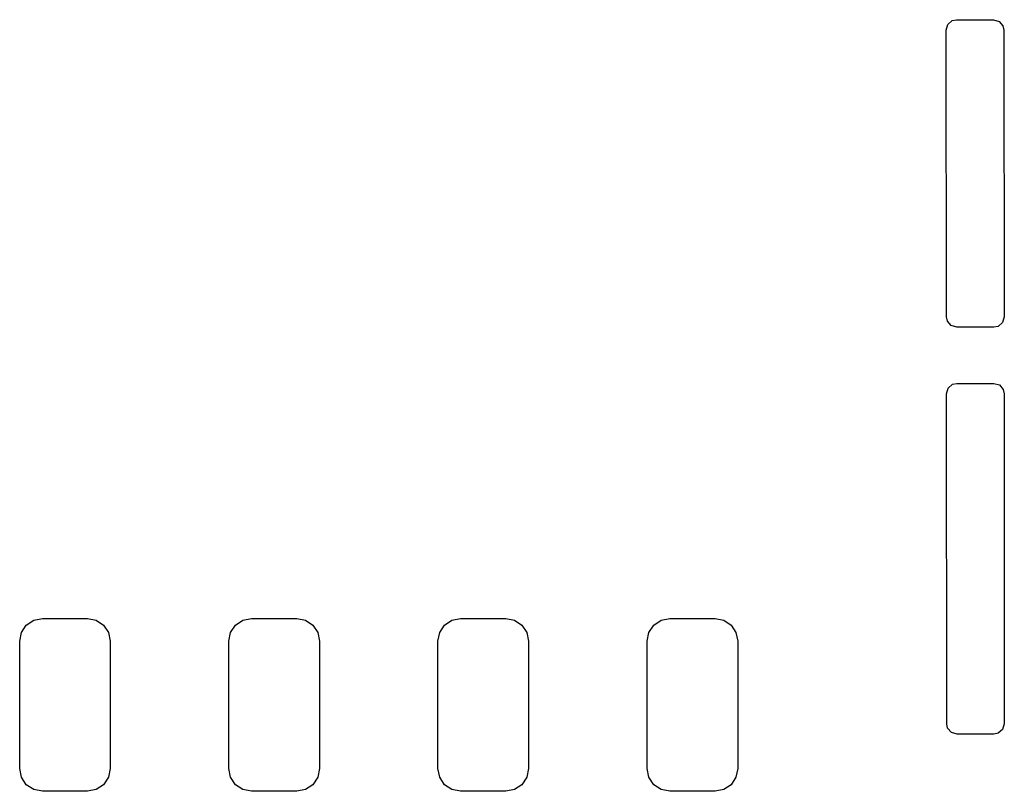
# Model space of a CAD drawing. Extents: x 127.1 to 185.4, y -114.4 to -68.
# Tile 1 of 7: x 127.1 to 139, y -90.5 to -81.2. Entities that reach past the tile are written whole.
import ezdxf

# ---------------------------------------------------------------- set-up
doc = ezdxf.new("R2010")
doc.units = 0
doc.layers.add('BLACK', color=7, linetype='CONTINUOUS')

msp = doc.modelspace()

# ---------------------------------------------------------------- linework, layer by layer
at = {"layer": 'BLACK', "linetype": 'CONTINUOUS'}
for p, q in [((138.3328, -81.223579), (138.386427, -81.177054)), ((138.386427, -81.177054), (138.438839, -81.165636)), ((138.438839, -81.165636), (138.886839, -81.165635)), ((138.886839, -81.165635), (138.95496, -81.185637)), ((138.95496, -81.185637), (139.001453, -81.239292)), ((138.312839, -81.291712), (138.3328, -81.223579)), ((138.314944, -84.775486), (138.312839, -81.291712)), ((139.001453, -81.239292), (139.012839, -81.291559)), ((139.012839, -81.291559), (139.014943, -84.775394)), ((138.326323, -84.827737), (138.314944, -84.775486)), ((139.014943, -84.775394), (138.994982, -84.843527)), ((138.372809, -84.881399), (138.326323, -84.827737)), ((138.440927, -84.90141), (138.372809, -84.881399)), ((138.941355, -84.890052), (138.888926, -84.90147)), ((138.994982, -84.843527), (138.941355, -84.890052)), ((138.646196, -84.901438), (138.440927, -84.90141)), ((138.888926, -84.90147), (138.646196, -84.901438)), ((138.33547, -85.640142), (138.389097, -85.593617)), ((138.389097, -85.593617), (138.441509, -85.582199)), ((138.441509, -85.582199), (138.889507, -85.582198)), ((138.889507, -85.582198), (138.957628, -85.6022)), ((138.957628, -85.6022), (139.004121, -85.655855)), ((138.315509, -85.708275), (138.33547, -85.640142)), ((138.317931, -89.716259), (138.315509, -85.708275)), ((139.004121, -85.655855), (139.015507, -85.708122)), ((139.015507, -85.708122), (139.017927, -89.716115)), ((127.140546, -88.517323), (127.229762, -88.45771)), ((127.229762, -88.45771), (127.335, -88.436777)), ((127.335, -88.436777), (127.885, -88.436777)), ((127.885, -88.436777), (127.990238, -88.45771)), ((127.990238, -88.45771), (128.079454, -88.517323)), ((129.680546, -88.517323), (129.769762, -88.45771)), ((129.769762, -88.45771), (129.875, -88.436777)), ((129.875, -88.436777), (130.425, -88.436777)), ((130.425, -88.436777), (130.530238, -88.45771)), ((130.530238, -88.45771), (130.619454, -88.517323)), ((132.220546, -88.517323), (132.309762, -88.45771)), ((132.309762, -88.45771), (132.415, -88.436777)), ((132.415, -88.436777), (132.965, -88.436777)), ((132.965, -88.436777), (133.070238, -88.45771)), ((133.070238, -88.45771), (133.159454, -88.517323)), ((134.760546, -88.517323), (134.849762, -88.45771)), ((134.849762, -88.45771), (134.955, -88.436777)), ((134.955, -88.436777), (135.505, -88.436777)), ((135.505, -88.436777), (135.610238, -88.45771)), ((135.610238, -88.45771), (135.699454, -88.517323)), ((127.06, -88.711777), (127.080933, -88.606539)), ((127.080933, -88.606539), (127.140546, -88.517323)), ((128.079454, -88.517323), (128.139067, -88.606539)), ((128.139067, -88.606539), (128.16, -88.711777)), ((129.6, -88.711777), (129.620933, -88.606539)), ((129.620933, -88.606539), (129.680546, -88.517323)), ((130.619454, -88.517323), (130.679067, -88.606539)), ((130.679067, -88.606539), (130.7, -88.711777)), ((132.14, -88.711777), (132.160933, -88.606539)), ((132.160933, -88.606539), (132.220546, -88.517323)), ((133.159454, -88.517323), (133.219067, -88.606539)), ((133.219067, -88.606539), (133.24, -88.711777)), ((134.68, -88.711777), (134.700933, -88.606539)), ((134.700933, -88.606539), (134.760546, -88.517323)), ((135.699454, -88.517323), (135.759067, -88.606539)), ((135.759067, -88.606539), (135.78, -88.711777)), ((127.06, -90.261777), (127.06, -88.711777)), ((128.16, -88.711777), (128.16, -90.261777)), ((129.6, -90.261777), (129.6, -88.711777)), ((130.7, -88.711777), (130.7, -90.261777)), ((132.14, -90.261777), (132.14, -88.711777)), ((133.24, -88.711777), (133.24, -90.261777)), ((134.68, -90.261777), (134.68, -88.711777)), ((135.78, -88.711777), (135.78, -90.261777)), ((138.329316, -89.768523), (138.317931, -89.716259)), ((138.375808, -89.82218), (138.329316, -89.768523)), ((138.997966, -89.784248), (138.944338, -89.830773)), ((139.017927, -89.716115), (138.997966, -89.784248)), ((138.443929, -89.842183), (138.375808, -89.82218)), ((138.891925, -89.842191), (138.443929, -89.842183)), ((138.944338, -89.830773), (138.891925, -89.842191)), ((127.080933, -90.367015), (127.06, -90.261777)), ((128.16, -90.261777), (128.139067, -90.367015)), ((129.620933, -90.367015), (129.6, -90.261777)), ((130.7, -90.261777), (130.679067, -90.367015)), ((132.160933, -90.367015), (132.14, -90.261777)), ((133.24, -90.261777), (133.219067, -90.367015)), ((134.700933, -90.367015), (134.68, -90.261777)), ((135.78, -90.261777), (135.759067, -90.367015)), ((127.140546, -90.456231), (127.080933, -90.367015)), ((128.139067, -90.367015), (128.079454, -90.456231)), ((129.680546, -90.456231), (129.620933, -90.367015)), ((130.679067, -90.367015), (130.619454, -90.456231)), ((132.220546, -90.456231), (132.160933, -90.367015)), ((133.219067, -90.367015), (133.159454, -90.456231)), ((134.760546, -90.456231), (134.700933, -90.367015)), ((135.759067, -90.367015), (135.699454, -90.456231)), ((127.229762, -90.515844), (127.140546, -90.456231)), ((127.335, -90.536777), (127.229762, -90.515844)), ((127.990238, -90.515844), (127.885, -90.536777)), ((128.079454, -90.456231), (127.990238, -90.515844)), ((129.769762, -90.515844), (129.680546, -90.456231)), ((129.875, -90.536777), (129.769762, -90.515844)), ((130.530238, -90.515844), (130.425, -90.536777)), ((130.619454, -90.456231), (130.530238, -90.515844)), ((132.309762, -90.515844), (132.220546, -90.456231)), ((132.415, -90.536777), (132.309762, -90.515844)), ((133.070238, -90.515844), (132.965, -90.536777)), ((133.159454, -90.456231), (133.070238, -90.515844)), ((134.849762, -90.515844), (134.760546, -90.456231)), ((134.955, -90.536777), (134.849762, -90.515844)), ((135.610238, -90.515844), (135.505, -90.536777)), ((135.699454, -90.456231), (135.610238, -90.515844)), ((127.885, -90.536777), (127.335, -90.536777)), ((130.425, -90.536777), (129.875, -90.536777)), ((132.965, -90.536777), (132.415, -90.536777)), ((135.505, -90.536777), (134.955, -90.536777))]:
    msp.add_line(p, q, dxfattribs=at)

doc.saveas('drawing.dxf')
